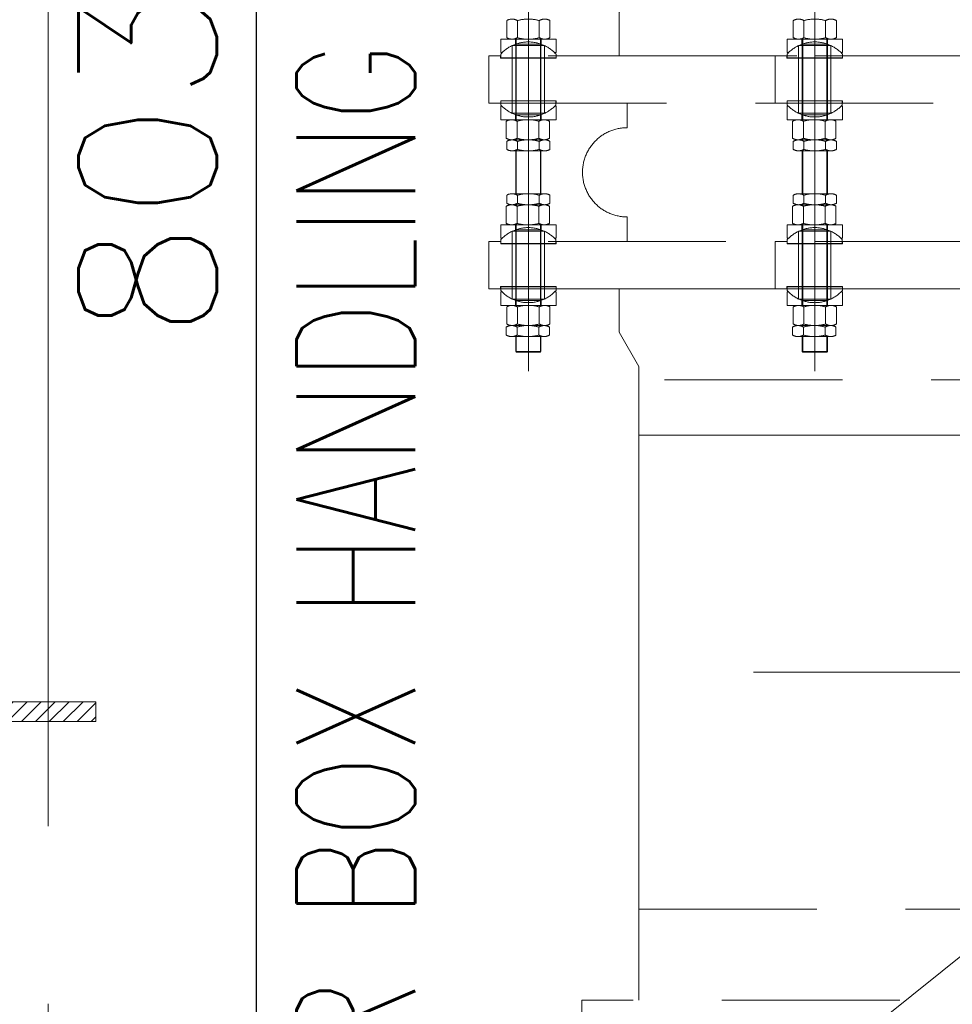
# Model space of a CAD drawing. Header units: inches. Extents: x 0 to 1545919, y 0 to 23143738.
# Tile 62 of 197: x 109968 to 112328, y 139271 to 141763. Entities that reach past the tile are written whole.
import ezdxf

# ---------------------------------------------------------------- set-up
doc = ezdxf.new("R2010")
doc.units = ezdxf.units.IN
doc.header["$LTSCALE"] = 1800
doc.header["$MEASUREMENT"] = 0
doc.linetypes.add('CENTER', pattern=[2, 1.25, -0.25, 0.25, -0.25])
doc.linetypes.add('HIDDEN', pattern=[0.375, 0.25, -0.125])
doc.layers.get('0').update_dxf_attribs({"color": 253, "lineweight": 5})
doc.layers.get('Defpoints').update_dxf_attribs({"lineweight": 18})
for name, color, linetype, lineweight in [('CEN', 8, 'CENTER', 18), ('COL', 1, 'Continuous', 18), ('CWPIPE', 200, 'CENTER', 18), ('DIM', 4, 'Continuous', 18), ('EQUIP', 8, 'HIDDEN', 9), ('TEXT', 3, 'Continuous', 18)]:
    doc.layers.add(name, color=color, linetype=linetype, lineweight=lineweight)
doc.styles.add('ROMANS', font='romans.shx')
doc.dimstyles.new('MAIN', dxfattribs={"dimtxt": 350, "dimasz": 250, "dimexe": 20, "dimexo": 20, "dimgap": 100, "dimtad": 1, "dimdec": 0, "dimzin": 0, "dimdsep": 46, "dimtxsty": 'ROMANS', "dimcen": 0.09, "dimclrd": 256, "dimclre": 9, "dimclrt": 256, "dimadec": 0, "dimazin": 0, "dimtfac": 1, "dimtdec": 0, "dimtofl": 0, "dimtmove": 0, "dimatfit": 3, "dimfxl": 0.18, "dimtolj": 1, "dimtzin": 0, "dimarcsym": 0})

# ---------------------------------------------------------------- blocks, each defined once
blk = doc.blocks.new('A-ROW COLUMN')
at = {"layer": 'COL'}
h = blk.add_hatch(dxfattribs=at)
h.set_pattern_fill('ANSI31', color=256, scale=200, style=0)
h.set_pattern_definition([(45, (165226.353, 18853.894), (-17.67767, 17.67767), [])])
h.paths.add_polyline_path([(180798.5, 40889.8), (181538.5, 40889.8), (181538.5, 40839.8), (180798.5, 40839.8)])
h.paths.add_polyline_path([(181152.5, 42589.8), (181184.5, 42589.8), (181184.5, 40889.8), (181152.5, 40889.8)])
h.paths.add_polyline_path([(180798.5, 42639.8), (181538.5, 42639.8), (181538.5, 42589.8), (180798.5, 42589.8)])
blk.add_line((181168.5, 40839.8), (181168.5, 42639.8))
at = {"layer": 'CEN'}
for p, q in [((181168.5, 40839.8), (181168.5, 42639.8)), ((180977, 41739.8), (181360.1, 41739.8))]:
    blk.add_line(p, q, dxfattribs=at)
at = {"layer": 'COL'}
for points in [[(180798.5, 42639.8), (181538.5, 42639.8), (181538.5, 42589.8), (180798.5, 42589.8)], [(181152.5, 42589.8), (181184.5, 42589.8), (181184.5, 40889.8), (181152.5, 40889.8)], [(180798.5, 40889.8), (181538.5, 40889.8), (181538.5, 40839.8), (180798.5, 40839.8)]]:
    blk.add_lwpolyline(points, close=True, dxfattribs=at)
blk = doc.blocks.new('*D954')
at = {"layer": 'Defpoints', "color": 0, "transparency": 16777216}
for p in [(110754.5, 145572), (110566.2, 137537), (110754.5, 137537)]:
    blk.add_point(p, dxfattribs=at)
at = {"layer": 'DIM', "color": 9, "lineweight": -2, "transparency": 16777216}
for p, q in [((110734.5, 145572), (110546.2, 145572)), ((110734.5, 137537), (110546.2, 137537))]:
    blk.add_line(p, q, dxfattribs=at)
at = {"layer": 'DIM', "lineweight": -2, "transparency": 16777216}
blk.add_line((110566.2, 145322), (110566.2, 137787), dxfattribs=at)
at = {"layer": 'DIM', "transparency": 16777216}
for points in [[(110524.6, 145322), (110607.9, 145322), (110566.2, 145572)], [(110524.6, 137787), (110607.9, 137787), (110566.2, 137537)]]:
    blk.add_solid(points, dxfattribs=at)
at = {"layer": 'DIM', "transparency": 16777216, "insert": (110291.2, 141554.5), "char_height": 350, "attachment_point": 5, "rotation": 90, "style": 'ROMANS'}
blk.add_mtext('\\A1;8035', dxfattribs=at)
blk = doc.blocks.new('BFV-2500NB')
for p, q in [((-1270, 620), (1270, 620)), ((-1270, 390), (-1270, 620))]:
    blk.add_line(p, q)
blk.add_lwpolyline([(-1415, 300), (1415, 300), (1415, 390), (-1415, 390)], close=True)
blk = doc.blocks.new('REJOINT-PIPE')
at = {"ltscale": 15}
for p, q in [((-1550, 1028), (-1550, 547.1)), ((-825, 1028), (-825, 547.1)), ((-1550, 22), (-1550, 579.1)), ((-825, 22), (-825, 579.1))]:
    blk.add_line(p, q, dxfattribs=at)
for p, q in [((-1604.8, 865.9), (-1604.8, 908.9)), ((-1577.4, 908.9), (-1577.4, 865.9)), ((-1522.6, 908.9), (-1522.6, 865.9)), ((-1495.2, 865.9), (-1495.2, 908.9)), ((-879.8, 865.9), (-879.8, 908.9)), ((-852.4, 908.9), (-852.4, 865.9)), ((-797.6, 908.9), (-797.6, 865.9)), ((-770.2, 865.9), (-770.2, 908.9)), ((-1620, 827.9), (-1620, 861.9)), ((-1582, 861.9), (-1582, 658.1)), ((-1518, 861.9), (-1518, 658.1)), ((-1480, 827.9), (-1480, 861.9)), ((-895, 827.9), (-895, 861.9)), ((-857, 861.9), (-857, 658.1)), ((-793, 861.9), (-793, 658.1)), ((-755, 827.9), (-755, 861.9)), ((-1616.5, 827.9), (-1620, 827.9)), ((-1591, 814.6), (-1591, 845.7)), ((-1509, 814.6), (-1509, 845.7)), ((-1483.5, 827.9), (-1480, 827.9)), ((-891.5, 827.9), (-895, 827.9)), ((-866, 814.6), (-866, 845.7)), ((-784, 814.6), (-784, 845.7)), ((-758.5, 827.9), (-755, 827.9)), ((-1650, 820), (-1650, 700)), ((-1620.6, 820), (-1650, 820)), ((-1591, 814), (-1591, 706)), ((-1509, 814), (-1509, 706)), ((-1479.4, 820), (-1453.5, 820)), ((-925, 820), (-925, 700)), ((-895.6, 820), (-925, 820)), ((-866, 814), (-866, 706)), ((-784, 814), (-784, 706)), ((-754.4, 820), (-728.5, 820)), ((-1620, 700), (-1650, 700)), ((-1591, 705.5), (-1591, 674.3)), ((-1509, 705.5), (-1509, 674.3)), ((-1480, 700), (-1453.5, 700)), ((-1300, 637.9), (-1300, 700)), ((-895, 700), (-925, 700)), ((-866, 705.5), (-866, 674.3)), ((-784, 705.5), (-784, 674.3)), ((-755, 700), (-728.5, 700)), ((-1620, 692.1), (-1620, 658.1)), ((-1616.5, 692.1), (-1620, 692.1)), ((-1483.5, 692.1), (-1480, 692.1)), ((-1480, 692.1), (-1480, 658.1)), ((-895, 692.1), (-895, 658.1)), ((-891.5, 692.1), (-895, 692.1)), ((-758.5, 692.1), (-755, 692.1)), ((-755, 692.1), (-755, 658.1)), ((-1606, 611.1), (-1606, 654.1)), ((-1578.6, 654.1), (-1578.6, 611.1)), ((-1523.7, 654.1), (-1523.7, 611.1)), ((-1496.3, 611.1), (-1496.3, 654.1)), ((-881, 611.1), (-881, 654.1)), ((-853.6, 654.1), (-853.6, 611.1)), ((-798.7, 654.1), (-798.7, 611.1)), ((-771.3, 611.1), (-771.3, 654.1)), ((-1604.8, 583.1), (-1604.8, 603.1)), ((-1577.4, 603.1), (-1577.4, 583.1)), ((-1522.6, 603.1), (-1522.6, 583.1)), ((-1495.2, 583.1), (-1495.2, 603.1)), ((-879.8, 583.1), (-879.8, 603.1)), ((-852.4, 603.1), (-852.4, 583.1)), ((-797.6, 603.1), (-797.6, 583.1)), ((-770.2, 583.1), (-770.2, 603.1)), ((-1582, 470.9), (-1582, 579.1)), ((-1518, 470.9), (-1518, 579.1)), ((-857, 470.9), (-857, 579.1)), ((-793, 470.9), (-793, 579.1)), ((-1604.8, 466.9), (-1604.8, 446.9)), ((-1577.4, 446.9), (-1577.4, 466.9)), ((-1522.6, 446.9), (-1522.6, 466.9)), ((-1495.2, 466.9), (-1495.2, 446.9)), ((-879.8, 466.9), (-879.8, 446.9)), ((-852.4, 446.9), (-852.4, 466.9)), ((-797.6, 446.9), (-797.6, 466.9)), ((-770.2, 466.9), (-770.2, 446.9)), ((-1606, 438.9), (-1606, 395.9)), ((-1578.6, 395.9), (-1578.6, 438.9)), ((-1523.7, 395.9), (-1523.7, 438.9)), ((-1496.3, 438.9), (-1496.3, 395.9)), ((-881, 438.9), (-881, 395.9)), ((-853.6, 395.9), (-853.6, 438.9)), ((-798.7, 395.9), (-798.7, 438.9)), ((-771.3, 438.9), (-771.3, 395.9)), ((-1300, 350), (-1300, 412.1)), ((-1620, 357.9), (-1620, 391.9)), ((-1591, 344.5), (-1591, 375.7)), ((-1582, 188.1), (-1582, 391.9)), ((-1518, 188.1), (-1518, 391.9)), ((-1509, 344.5), (-1509, 375.7)), ((-1480, 357.9), (-1480, 391.9)), ((-895, 357.9), (-895, 391.9)), ((-866, 344.5), (-866, 375.7)), ((-857, 188.1), (-857, 391.9)), ((-793, 188.1), (-793, 391.9)), ((-784, 344.5), (-784, 375.7)), ((-755, 357.9), (-755, 391.9)), ((-1650, 230), (-1650, 350)), ((-1620, 350), (-1650, 350)), ((-1616.5, 357.9), (-1620, 357.9)), ((-1483.5, 357.9), (-1480, 357.9)), ((-1480, 350), (-1453.5, 350)), ((-925, 230), (-925, 350)), ((-895, 350), (-925, 350)), ((-891.5, 357.9), (-895, 357.9)), ((-758.5, 357.9), (-755, 357.9)), ((-755, 350), (-728.5, 350)), ((-1591, 236), (-1591, 344)), ((-1509, 236), (-1509, 344)), ((-866, 236), (-866, 344)), ((-784, 236), (-784, 344)), ((-1620.6, 230), (-1650, 230)), ((-1591, 235.4), (-1591, 204.3)), ((-1509, 235.4), (-1509, 204.3)), ((-1479.4, 230), (-1453.5, 230)), ((-895.6, 230), (-925, 230)), ((-866, 235.4), (-866, 204.3)), ((-784, 235.4), (-784, 204.3)), ((-754.4, 230), (-728.5, 230)), ((-1620, 222.1), (-1620, 188.1)), ((-1616.5, 222.1), (-1620, 222.1)), ((-1483.5, 222.1), (-1480, 222.1)), ((-1480, 222.1), (-1480, 188.1)), ((-895, 222.1), (-895, 188.1)), ((-891.5, 222.1), (-895, 222.1)), ((-758.5, 222.1), (-755, 222.1)), ((-755, 222.1), (-755, 188.1)), ((-1604.8, 184.1), (-1604.8, 141.1)), ((-1577.4, 141.1), (-1577.4, 184.1)), ((-1522.6, 141.1), (-1522.6, 184.1)), ((-1495.2, 184.1), (-1495.2, 141.1)), ((-879.8, 184.1), (-879.8, 141.1)), ((-852.4, 141.1), (-852.4, 184.1)), ((-797.6, 141.1), (-797.6, 184.1)), ((-770.2, 184.1), (-770.2, 141.1)), ((-1606, 133.1), (-1606, 113.1)), ((-1578.6, 113.1), (-1578.6, 133.1)), ((-1523.7, 113.1), (-1523.7, 133.1)), ((-1496.3, 133.1), (-1496.3, 113.1)), ((-881, 133.1), (-881, 113.1)), ((-853.6, 113.1), (-853.6, 133.1)), ((-798.7, 113.1), (-798.7, 133.1)), ((-771.3, 133.1), (-771.3, 113.1)), ((-1582, 109.1), (-1582, 71.5)), ((-1518, 109.1), (-1518, 71.5)), ((-857, 109.1), (-857, 71.5)), ((-793, 109.1), (-793, 71.5)), ((-1519.5, 70), (-1518, 71.5)), ((-794.5, 70), (-793, 71.5))]:
    blk.add_line(p, q)
at = {"ltscale": 4}
for p, q in [((-1480, 861.9), (-1620, 861.9)), ((-1511.2, 861.9), (-1591.1, 861.9)), ((-1582.5, 861.9), (-1582.5, 849.3)), ((-1517.5, 861.9), (-1517.5, 849.3)), ((-755, 861.9), (-895, 861.9)), ((-786.2, 861.9), (-866.1, 861.9)), ((-857.5, 861.9), (-857.5, 849.3)), ((-792.5, 861.9), (-792.5, 849.3)), ((-1620, 824.2), (-1620, 814.6)), ((-1480, 824.2), (-1480, 814.6)), ((-895, 824.2), (-895, 814.6)), ((-755, 824.2), (-755, 814.6)), ((-1620.6, 820), (-1620.6, 814)), ((-1590, 814), (-1620.6, 814)), ((-1590, 814.6), (-1620, 814.6)), ((-1510, 814.6), (-1480, 814.6)), ((-1510, 814), (-1479.4, 814)), ((-1479.4, 820), (-1479.4, 814)), ((-895.6, 820), (-895.6, 814)), ((-865, 814), (-895.6, 814)), ((-865, 814.6), (-895, 814.6)), ((-785, 814.6), (-755, 814.6)), ((-785, 814), (-754.4, 814)), ((-754.4, 820), (-754.4, 814)), ((-1620, 700), (-1620, 706)), ((-1590, 706), (-1620, 706)), ((-1619.5, 695.2), (-1619.5, 705.5)), ((-1590, 705.5), (-1619.5, 705.5)), ((-1510, 706), (-1480, 706)), ((-1509, 705.5), (-1480.5, 705.5)), ((-1480.5, 695.2), (-1480.5, 705.5)), ((-1480, 700), (-1480, 706)), ((-895, 700), (-895, 706)), ((-865, 706), (-895, 706)), ((-894.5, 695.2), (-894.5, 705.5)), ((-865, 705.5), (-894.5, 705.5)), ((-785, 706), (-755, 706)), ((-784, 705.5), (-755.5, 705.5)), ((-755.5, 695.2), (-755.5, 705.5)), ((-755, 700), (-755, 706)), ((-1480, 658.1), (-1620, 658.1)), ((-1510, 658.1), (-1592.3, 658.1)), ((-1512.4, 658.1), (-1592.3, 658.1)), ((-1511.2, 658.1), (-1588.9, 658.1)), ((-1511.2, 658.1), (-1588.9, 658.1)), ((-1511.3, 658.1), (-1588.7, 658.1)), ((-1582.5, 658.1), (-1582.5, 670.7)), ((-1517.5, 658.1), (-1517.5, 670.7)), ((-755, 658.1), (-895, 658.1)), ((-785, 658.1), (-867.3, 658.1)), ((-787.4, 658.1), (-867.3, 658.1)), ((-786.2, 658.1), (-863.9, 658.1)), ((-786.2, 658.1), (-863.9, 658.1)), ((-786.3, 658.1), (-863.7, 658.1)), ((-857.5, 658.1), (-857.5, 670.7)), ((-792.5, 658.1), (-792.5, 670.7)), ((-1512.4, 607.1), (-1592.3, 607.1)), ((-1508.9, 607.1), (-1591.1, 607.1)), ((-1511.2, 607.1), (-1591.1, 607.1)), ((-787.4, 607.1), (-867.3, 607.1)), ((-783.9, 607.1), (-866.1, 607.1)), ((-786.2, 607.1), (-866.1, 607.1)), ((-1511.2, 579.1), (-1591.1, 579.1)), ((-786.2, 579.1), (-866.1, 579.1)), ((-1511.2, 470.9), (-1591.1, 470.9)), ((-786.2, 470.9), (-866.1, 470.9)), ((-1512.4, 442.9), (-1592.3, 442.9)), ((-1508.9, 442.9), (-1591.1, 442.9)), ((-1511.2, 442.9), (-1591.1, 442.9)), ((-787.4, 442.9), (-867.3, 442.9)), ((-783.9, 442.9), (-866.1, 442.9)), ((-786.2, 442.9), (-866.1, 442.9)), ((-1480, 391.9), (-1620, 391.9)), ((-1510, 391.9), (-1592.3, 391.9)), ((-1512.4, 391.9), (-1592.3, 391.9)), ((-1511.2, 391.9), (-1588.9, 391.9)), ((-1511.2, 391.9), (-1588.9, 391.9)), ((-1511.3, 391.9), (-1588.7, 391.9)), ((-1582.5, 391.9), (-1582.5, 379.3)), ((-1517.5, 391.9), (-1517.5, 379.3)), ((-755, 391.9), (-895, 391.9)), ((-785, 391.9), (-867.3, 391.9)), ((-787.4, 391.9), (-867.3, 391.9)), ((-786.2, 391.9), (-863.9, 391.9)), ((-786.2, 391.9), (-863.9, 391.9)), ((-786.3, 391.9), (-863.7, 391.9)), ((-857.5, 391.9), (-857.5, 379.3)), ((-792.5, 391.9), (-792.5, 379.3)), ((-1620, 350), (-1620, 344)), ((-1619.5, 354.8), (-1619.5, 344.5)), ((-1480.5, 354.8), (-1480.5, 344.5)), ((-1480, 350), (-1480, 344)), ((-895, 350), (-895, 344)), ((-894.5, 354.8), (-894.5, 344.5)), ((-755.5, 354.8), (-755.5, 344.5)), ((-755, 350), (-755, 344)), ((-1590, 344), (-1620, 344)), ((-1590, 344.5), (-1619.5, 344.5)), ((-1510, 344), (-1480, 344)), ((-1509, 344.5), (-1480.5, 344.5)), ((-865, 344), (-895, 344)), ((-865, 344.5), (-894.5, 344.5)), ((-785, 344), (-755, 344)), ((-784, 344.5), (-755.5, 344.5)), ((-1620.6, 230), (-1620.6, 236)), ((-1590, 236), (-1620.6, 236)), ((-1620, 225.8), (-1620, 235.4)), ((-1590, 235.4), (-1620, 235.4)), ((-1510, 236), (-1479.4, 236)), ((-1510, 235.4), (-1480, 235.4)), ((-1480, 225.8), (-1480, 235.4)), ((-1479.4, 230), (-1479.4, 236)), ((-895.6, 230), (-895.6, 236)), ((-865, 236), (-895.6, 236)), ((-895, 225.8), (-895, 235.4)), ((-865, 235.4), (-895, 235.4)), ((-785, 236), (-754.4, 236)), ((-785, 235.4), (-755, 235.4)), ((-755, 225.8), (-755, 235.4)), ((-754.4, 230), (-754.4, 236)), ((-1582.5, 188.1), (-1582.5, 200.7)), ((-1517.5, 188.1), (-1517.5, 200.7)), ((-857.5, 188.1), (-857.5, 200.7)), ((-792.5, 188.1), (-792.5, 200.7)), ((-1480, 188.1), (-1620, 188.1)), ((-1511.2, 188.1), (-1591.1, 188.1)), ((-755, 188.1), (-895, 188.1)), ((-786.2, 188.1), (-866.1, 188.1)), ((-1512.4, 137.1), (-1592.3, 137.1)), ((-1508.9, 137.1), (-1591.1, 137.1)), ((-1511.2, 137.1), (-1591.1, 137.1)), ((-787.4, 137.1), (-867.3, 137.1)), ((-783.9, 137.1), (-866.1, 137.1)), ((-786.2, 137.1), (-866.1, 137.1)), ((-1510, 109.1), (-1592.3, 109.1)), ((-1512.4, 109.1), (-1592.3, 109.1)), ((-1511.2, 109.1), (-1588.9, 109.1)), ((-1511.2, 109.1), (-1588.9, 109.1)), ((-1511.3, 109.1), (-1588.7, 109.1)), ((-785, 109.1), (-867.3, 109.1)), ((-787.4, 109.1), (-867.3, 109.1)), ((-786.2, 109.1), (-863.9, 109.1)), ((-786.2, 109.1), (-863.9, 109.1)), ((-786.3, 109.1), (-863.7, 109.1)), ((-1580.5, 70), (-1582, 71.5)), ((-1582, 71.5), (-1518, 71.5)), ((-1580.5, 70), (-1519.5, 70)), ((-855.5, 70), (-857, 71.5)), ((-857, 71.5), (-793, 71.5)), ((-855.5, 70), (-794.5, 70))]:
    blk.add_line(p, q, dxfattribs=at)
at = {"linetype": 'HIDDEN', "ltscale": 0.5}
for p, q in [((-1517.5, 849.3), (-1582.5, 849.3)), ((-1580.5, 861.9), (-1580.5, 658.1)), ((-1519.5, 861.9), (-1519.5, 658.1)), ((-792.5, 849.3), (-857.5, 849.3)), ((-855.5, 861.9), (-855.5, 658.1)), ((-794.5, 861.9), (-794.5, 658.1)), ((-1509, 845.7), (-1591, 845.7)), ((-784, 845.7), (-866, 845.7)), ((-1590, 814.6), (-1510, 814.6)), ((-1590, 814), (-1510, 814)), ((-865, 814.6), (-785, 814.6)), ((-865, 814), (-785, 814)), ((-1590, 706), (-1510, 706)), ((-1590, 705.5), (-1509, 705.5)), ((-865, 706), (-785, 706)), ((-865, 705.5), (-784, 705.5)), ((-1509, 674.3), (-1591, 674.3)), ((-784, 674.3), (-866, 674.3)), ((-1517.5, 670.7), (-1582.5, 670.7)), ((-792.5, 670.7), (-857.5, 670.7)), ((-1580.5, 470.9), (-1580.5, 579.1)), ((-1519.5, 470.9), (-1519.5, 579.1)), ((-855.5, 470.9), (-855.5, 579.1)), ((-794.5, 470.9), (-794.5, 579.1)), ((-1509, 375.7), (-1591, 375.7)), ((-1517.5, 379.3), (-1582.5, 379.3)), ((-1580.5, 188.1), (-1580.5, 391.9)), ((-1519.5, 188.1), (-1519.5, 391.9)), ((-784, 375.7), (-866, 375.7)), ((-792.5, 379.3), (-857.5, 379.3)), ((-855.5, 188.1), (-855.5, 391.9)), ((-794.5, 188.1), (-794.5, 391.9)), ((-1590, 344.5), (-1509, 344.5)), ((-1590, 344), (-1510, 344)), ((-865, 344.5), (-784, 344.5)), ((-865, 344), (-785, 344)), ((-1590, 236), (-1510, 236)), ((-1590, 235.4), (-1510, 235.4)), ((-865, 236), (-785, 236)), ((-865, 235.4), (-785, 235.4)), ((-1509, 204.3), (-1591, 204.3)), ((-1517.5, 200.7), (-1582.5, 200.7)), ((-784, 204.3), (-866, 204.3)), ((-792.5, 200.7), (-857.5, 200.7)), ((-1580.5, 70), (-1580.5, 109.1)), ((-1519.5, 70), (-1519.5, 109.1)), ((-855.5, 70), (-855.5, 109.1)), ((-794.5, 70), (-794.5, 109.1))]:
    blk.add_line(p, q, dxfattribs=at)
for points in [[(-1320, 820), (1320, 820), (1320, 930), (1270, 1016.6), (1270, 1050), (-1270, 1050), (-1270, 1016.6), (-1320, 930)], [(-1650, 700), (1650, 700), (1650, 820), (-1650, 820)], [(-1650, 230), (1650, 230), (1650, 350), (-1650, 350)], [(-1320, 230), (1320, 230), (1320, 120), (1270, 33.4), (1270, 0), (-1270, 0), (-1270, 33.4), (-1320, 120)]]:
    blk.add_lwpolyline(points, close=True)
at = {"ltscale": 4}
for centre, radius, start, end in [((-1591.1, 887.3), 25.5, 57.4746, 122.5254), ((-1550, 817), 95.9, 73.3748, 106.6252), ((-1508.9, 887.3), 25.5, 57.4746, 122.5254), ((-866.1, 887.3), 25.5, 57.4746, 122.5254), ((-825, 817), 95.9, 73.3748, 106.6252), ((-783.9, 887.3), 25.5, 57.4746, 122.5254), ((-1591.1, 887.4), 25.5, 237.4746, 302.5254), ((-1550, 957.7), 95.9, 253.3748, 286.6252), ((-1508.9, 887.4), 25.5, 237.4746, 302.5254), ((-866.1, 887.4), 25.5, 237.4746, 302.5254), ((-825, 957.7), 95.9, 253.3748, 286.6252), ((-783.9, 887.4), 25.5, 237.4746, 302.5254), ((-1592.3, 632.6), 25.5, 57.4746, 122.5254), ((-1551.2, 562.3), 95.9, 73.3748, 106.6252), ((-1510, 632.6), 25.5, 57.4746, 122.5254), ((-867.3, 632.6), 25.5, 57.4746, 122.5254), ((-826.2, 562.3), 95.9, 73.3748, 106.6252), ((-785, 632.6), 25.5, 57.4746, 122.5254), ((-1592.3, 632.7), 25.5, 237.4746, 302.5254), ((-1591.1, 581.6), 25.5, 57.4746, 122.5254), ((-1551.2, 703), 95.9, 253.3748, 286.6252), ((-1550, 511.3), 95.9, 73.3748, 106.6252), ((-1510, 632.7), 25.5, 237.4746, 302.5254), ((-1508.9, 581.6), 25.5, 57.4746, 122.5254), ((-867.3, 632.7), 25.5, 237.4746, 302.5254), ((-866.1, 581.6), 25.5, 57.4746, 122.5254), ((-826.2, 703), 95.9, 253.3748, 286.6252), ((-825, 511.3), 95.9, 73.3748, 106.6252), ((-785, 632.7), 25.5, 237.4746, 302.5254), ((-783.9, 581.6), 25.5, 57.4746, 122.5254), ((-1591.1, 604.7), 25.5, 237.4746, 302.5254), ((-1550, 675), 95.9, 253.3748, 286.6252), ((-1508.9, 604.7), 25.5, 237.4746, 302.5254), ((-866.1, 604.7), 25.5, 237.4746, 302.5254), ((-825, 675), 95.9, 253.3748, 286.6252), ((-783.9, 604.7), 25.5, 237.4746, 302.5254), ((-1591.1, 445.3), 25.5, 57.4746, 122.5254), ((-1550, 375), 95.9, 73.3748, 106.6252), ((-1508.9, 445.3), 25.5, 57.4746, 122.5254), ((-866.1, 445.3), 25.5, 57.4746, 122.5254), ((-825, 375), 95.9, 73.3748, 106.6252), ((-783.9, 445.3), 25.5, 57.4746, 122.5254), ((-1592.3, 417.3), 25.5, 57.4746, 122.5254), ((-1591.1, 468.4), 25.5, 237.4746, 302.5254), ((-1551.2, 347), 95.9, 73.3748, 106.6252), ((-1550, 538.7), 95.9, 253.3748, 286.6252), ((-1510, 417.3), 25.5, 57.4746, 122.5254), ((-1508.9, 468.4), 25.5, 237.4746, 302.5254), ((-867.3, 417.3), 25.5, 57.4746, 122.5254), ((-866.1, 468.4), 25.5, 237.4746, 302.5254), ((-826.2, 347), 95.9, 73.3748, 106.6252), ((-825, 538.7), 95.9, 253.3748, 286.6252), ((-785, 417.3), 25.5, 57.4746, 122.5254), ((-783.9, 468.4), 25.5, 237.4746, 302.5254), ((-1592.3, 417.4), 25.5, 237.4746, 302.5254), ((-1551.2, 487.7), 95.9, 253.3748, 286.6252), ((-1510, 417.4), 25.5, 237.4746, 302.5254), ((-867.3, 417.4), 25.5, 237.4746, 302.5254), ((-826.2, 487.7), 95.9, 253.3748, 286.6252), ((-785, 417.4), 25.5, 237.4746, 302.5254), ((-1591.1, 162.6), 25.5, 57.4746, 122.5254), ((-1550, 92.3), 95.9, 73.3748, 106.6252), ((-1508.9, 162.6), 25.5, 57.4746, 122.5254), ((-866.1, 162.6), 25.5, 57.4746, 122.5254), ((-825, 92.3), 95.9, 73.3748, 106.6252), ((-783.9, 162.6), 25.5, 57.4746, 122.5254), ((-1592.3, 111.6), 25.5, 57.4746, 122.5254), ((-1591.1, 162.7), 25.5, 237.4746, 302.5254), ((-1551.2, 41.3), 95.9, 73.3748, 106.6252), ((-1550, 233), 95.9, 253.3748, 286.6252), ((-1510, 111.6), 25.5, 57.4746, 122.5254), ((-1508.9, 162.7), 25.5, 237.4746, 302.5254), ((-867.3, 111.6), 25.5, 57.4746, 122.5254), ((-866.1, 162.7), 25.5, 237.4746, 302.5254), ((-826.2, 41.3), 95.9, 73.3748, 106.6252), ((-825, 233), 95.9, 253.3748, 286.6252), ((-785, 111.6), 25.5, 57.4746, 122.5254), ((-783.9, 162.7), 25.5, 237.4746, 302.5254), ((-1592.3, 134.7), 25.5, 237.4746, 302.5254), ((-1551.2, 205), 95.9, 253.3748, 286.6252), ((-1510, 134.7), 25.5, 237.4746, 302.5254), ((-867.3, 134.7), 25.5, 237.4746, 302.5254), ((-826.2, 205), 95.9, 253.3748, 286.6252), ((-785, 134.7), 25.5, 237.4746, 302.5254)]:
    blk.add_arc(centre, radius, start, end, dxfattribs=at)
for centre, radius, start, end in [((-1550, 760), 95, 42.5369, 137.4631), ((-825, 760), 95, 42.5369, 137.4631), ((-1550, 760), 95, 222.9811, 317.0189), ((-825, 760), 95, 222.9811, 317.0189), ((-1300, 525), 112.9, 90, 270), ((-1550, 290), 95, 42.9811, 137.0189), ((-825, 290), 95, 42.9811, 137.0189), ((-1550, 290), 95, 222.5369, 317.4631), ((-825, 290), 95, 222.5369, 317.4631)]:
    blk.add_arc(centre, radius, start, end)

msp = doc.modelspace()

# ---------------------------------------------------------------- linework, layer by layer
at = {"layer": 'CEN'}
for p, q in [((110040.003, 145572.047), (110040.003, 137537.047)), ((110040.003, 137537.047), (120040.003, 145572.047)), ((114075.003, 140112.047), (111535.003, 140112.047))]:
    msp.add_line(p, q, dxfattribs=at)
at = {"layer": 'CWPIPE'}
for p, q in [((111535.003, 140885.445), (111535.003, 139512.047)), ((111535.003, 140712.047), (114075.003, 140712.047))]:
    msp.add_line(p, q, dxfattribs=at)

# ---------------------------------------------------------------- block references
at = {"layer": 'COL'}
msp.add_blockref('A-ROW COLUMN', (-71378.529, 97397.294), dxfattribs=at)
at = {"layer": 'EQUIP'}
for name, p in [('REJOINT-PIPE', (112805.003, 140852.047)), ('BFV-2500NB', (112805.003, 138892.047))]:
    msp.add_blockref(name, p, dxfattribs=at)

# ---------------------------------------------------------------- texts
at = {"layer": 'TEXT', "style": 'ROMANS', "width": 0.75}
msp.add_text('WATER BOX HANDLING', height=300, rotation=90, dxfattribs=at).set_placement((110968.513, 138388.85))

# ---------------------------------------------------------------- dimensions: what is measured, and where the dimension line sits
at = {"layer": 'DIM'}
dim = msp.add_linear_dim(base=(110566.242, 137537.047), p1=(110754.455, 145572.047), p2=(110754.455, 137537.047), angle=90, dimstyle='MAIN', override={"dimtmove": 0}, dxfattribs=at)
dim.commit()
dim.dimension.update_dxf_attribs({"geometry": '*D954', "text_midpoint": (110291.242, 141554.547)})

doc.saveas('drawing.dxf')
